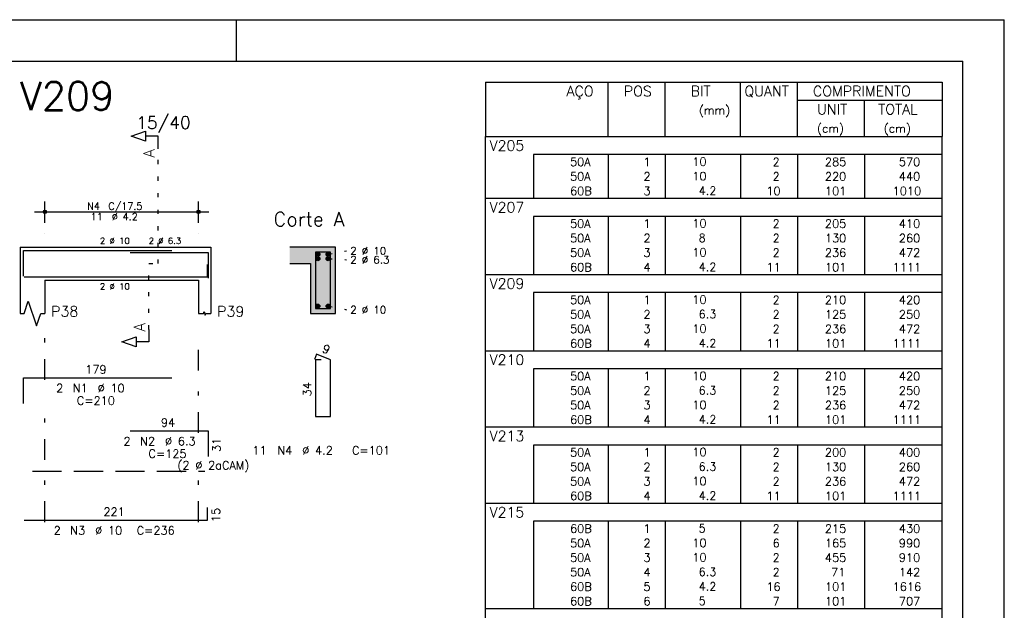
# Model space of a CAD drawing. Extents: x 0 to 119, y 0 to 84.
# Tile 10 of 10: x 95 to 119, y 70 to 84. Entities that reach past the tile are written whole.
import ezdxf

# ---------------------------------------------------------------- set-up
doc = ezdxf.new("R2010")
doc.units = 0
doc.header["$MEASUREMENT"] = 0
for name, pattern in [('ESTILO_TQS_0001', [1, 0.7, -0.3]), ('ESTILO_TQS_0002', [0.4, 0.1, -0.3]), ('ESTILO_TQS_0003', [1.5, 0.5, -0.4, 0.1, -0.5])]:
    doc.linetypes.add(name, pattern=pattern)
for name, color, linetype in [('1', 1, 'CONTINUOUS'), ('2', 2, 'CONTINUOUS'), ('4', 4, 'CONTINUOUS'), ('6', 6, 'CONTINUOUS'), ('7', 7, 'CONTINUOUS'), ('8', 8, 'CONTINUOUS'), ('9', 9, 'CONTINUOUS')]:
    doc.layers.add(name, color=color, linetype=linetype)
doc.styles.get("Standard").update_dxf_attribs({"font": 'ROMANS.SHX'})

msp = doc.modelspace()

# ---------------------------------------------------------------- linework, layer by layer
at = {"layer": '1', "linetype": 'Continuous'}
for p, q in [((0, 84.099998), (118.900002, 84.099998)), ((100.400002, 83.099998), (100.400002, 84.099998)), ((118.900002, 0), (118.900002, 84.099998))]:
    msp.add_line(p, q, dxfattribs=at)
at = {"layer": '1', "linetype": 'ESTILO_TQS_0002'}
for p, q in [((98.505, 78.22), (98.505, 80.99)), ((102.605, 78.445), (103.05, 78.53)), ((102.605, 78.3398), (103.05, 78.314)), ((98.28, 76.635), (98.28, 78.22)), ((98.28, 78.22), (98.505, 78.22)), ((102.605, 77.195), (103.05, 77.11))]:
    msp.add_line(p, q, dxfattribs=at)
at = {"layer": '1', "linetype": 'ESTILO_TQS_0001'}
msp.add_line((95.48, 73.215), (99.63, 73.215), dxfattribs=at)
at = {"layer": '1', "linetype": 'Continuous'}
for centre in [(102.355, 78.445), (102.355, 78.3398), (102.605, 78.445), (102.605, 78.3398), (102.355, 77.195), (102.605, 77.195)]:
    msp.add_circle(centre, 0.05, dxfattribs=at)
at = {"layer": '2', "linetype": 'Continuous'}
for p, q in [((106.4, 82.597507), (106.4, 81.285007)), ((106.4, 82.597507), (117.4, 82.597507)), ((109.35, 81.285007), (109.35, 82.597507)), ((110.73, 81.285007), (110.73, 82.597507)), ((112.54, 81.285007), (112.54, 82.597507)), ((113.92, 81.285007), (113.92, 82.597507)), ((117.4, 82.597507), (117.4, 81.285007)), ((113.92, 82.160007), (117.4, 82.160007)), ((115.53, 81.285007), (115.53, 82.160007)), ((106.4, 81.285007), (117.4, 81.285007)), ((106.4, 80.847507), (106.4, 81.285007)), ((106.4, 81.285007), (117.4, 81.285007)), ((117.4, 80.847507), (117.4, 81.285007)), ((106.4, 80.497507), (106.4, 80.847507)), ((117.4, 80.847507), (107.55, 80.847507)), ((107.55, 80.847507), (107.55, 80.497507)), ((109.35, 80.847507), (109.35, 80.497507)), ((110.73, 80.847507), (110.73, 80.497507)), ((112.54, 80.847507), (112.54, 80.497507)), ((113.92, 80.847507), (113.92, 80.497507)), ((115.53, 80.847507), (115.53, 80.497507)), ((117.4, 80.497507), (117.4, 80.847507)), ((106.4, 80.147507), (106.4, 80.497507)), ((107.55, 80.497507), (107.55, 80.147507)), ((109.35, 80.497507), (109.35, 80.147507)), ((110.73, 80.497507), (110.73, 80.147507)), ((112.54, 80.497507), (112.54, 80.147507)), ((113.92, 80.497507), (113.92, 80.147507)), ((115.53, 80.497507), (115.53, 80.147507)), ((117.4, 80.147507), (117.4, 80.497507)), ((106.4, 79.797507), (106.4, 80.147507)), ((107.55, 80.147507), (107.55, 79.797507)), ((109.35, 80.147507), (109.35, 79.797507)), ((110.73, 80.147507), (110.73, 79.797507)), ((112.54, 80.147507), (112.54, 79.797507)), ((113.92, 80.147507), (113.92, 79.797507)), ((115.53, 80.147507), (115.53, 79.797507)), ((117.4, 79.797507), (117.4, 80.147507)), ((106.4, 79.360007), (106.4, 79.797507)), ((106.4, 79.797507), (117.4, 79.797507)), ((117.4, 79.360007), (117.4, 79.797507)), ((95.78, 79.2), (95.78, 79.72)), ((99.48, 79.2), (99.48, 79.72)), ((95.53, 79.47), (99.73, 79.47)), ((106.4, 79.010007), (106.4, 79.360007)), ((117.4, 79.360007), (107.55, 79.360007)), ((107.55, 79.360007), (107.55, 79.010007)), ((109.35, 79.360007), (109.35, 79.010007)), ((110.73, 79.360007), (110.73, 79.010007)), ((112.54, 79.360007), (112.54, 79.010007)), ((113.92, 79.360007), (113.92, 79.010007)), ((115.53, 79.360007), (115.53, 79.010007)), ((117.4, 79.010007), (117.4, 79.360007)), ((95.78, 78.95), (95.78, 78.95)), ((99.48, 78.95), (99.48, 78.95)), ((106.4, 78.660007), (106.4, 79.010007)), ((107.55, 79.010007), (107.55, 78.660007)), ((109.35, 79.010007), (109.35, 78.660007)), ((110.73, 79.010007), (110.73, 78.660007)), ((112.54, 79.010007), (112.54, 78.660007)), ((113.92, 79.010007), (113.92, 78.660007)), ((115.53, 79.010007), (115.53, 78.660007)), ((117.4, 78.660007), (117.4, 79.010007)), ((95.18, 78.62), (95.18, 77.82)), ((95.18, 78.62), (95.78, 78.62)), ((95.78, 78.62), (99.48, 78.62)), ((99.48, 78.62), (99.78, 78.62)), ((99.78, 78.62), (99.78, 77.82)), ((102.78, 78.62), (101.68, 78.62)), ((102.78, 77.02), (102.78, 78.62)), ((106.4, 78.310007), (106.4, 78.660007)), ((107.55, 78.660007), (107.55, 78.310007)), ((109.35, 78.660007), (109.35, 78.310007)), ((110.73, 78.660007), (110.73, 78.310007)), ((112.54, 78.660007), (112.54, 78.310007)), ((113.92, 78.660007), (113.92, 78.310007)), ((115.53, 78.660007), (115.53, 78.310007)), ((117.4, 78.310007), (117.4, 78.660007)), ((106.4, 77.960007), (106.4, 78.310007)), ((107.55, 78.310007), (107.55, 77.960007)), ((109.35, 78.310007), (109.35, 77.960007)), ((110.73, 78.310007), (110.73, 77.960007)), ((112.54, 78.310007), (112.54, 77.960007)), ((113.92, 78.310007), (113.92, 77.960007)), ((115.53, 78.310007), (115.53, 77.960007)), ((117.4, 77.960007), (117.4, 78.310007)), ((101.68, 78.22), (102.18, 78.22)), ((102.18, 78.22), (102.18, 77.02)), ((106.4, 77.522507), (106.4, 77.960007)), ((106.4, 77.960007), (117.4, 77.960007)), ((117.4, 77.522507), (117.4, 77.960007)), ((95.18, 77.82), (95.18, 77.02)), ((95.78, 77.82), (99.48, 77.82)), ((95.78, 77.82), (95.78, 77.02)), ((99.48, 77.82), (99.48, 77.02)), ((99.78, 77.82), (99.78, 77.02)), ((106.4, 77.172507), (106.4, 77.522507)), ((117.4, 77.522507), (107.55, 77.522507)), ((107.55, 77.522507), (107.55, 77.172507)), ((109.35, 77.522507), (109.35, 77.172507)), ((110.73, 77.522507), (110.73, 77.172507)), ((112.54, 77.522507), (112.54, 77.172507)), ((113.92, 77.522507), (113.92, 77.172507)), ((115.53, 77.522507), (115.53, 77.172507)), ((117.4, 77.172507), (117.4, 77.522507)), ((106.4, 76.822508), (106.4, 77.172507)), ((107.55, 77.172507), (107.55, 76.822508)), ((109.35, 77.172507), (109.35, 76.822508)), ((110.73, 77.172507), (110.73, 76.822508)), ((112.54, 77.172507), (112.54, 76.822508)), ((113.92, 77.172507), (113.92, 76.822508)), ((115.53, 77.172507), (115.53, 76.822508)), ((117.4, 76.822508), (117.4, 77.172507)), ((102.18, 77.02), (102.78, 77.02)), ((106.4, 76.472508), (106.4, 76.822508)), ((107.55, 76.822508), (107.55, 76.472508)), ((109.35, 76.822508), (109.35, 76.472508)), ((110.73, 76.822508), (110.73, 76.472508)), ((112.54, 76.822508), (112.54, 76.472508)), ((113.92, 76.822508), (113.92, 76.472508)), ((115.53, 76.822508), (115.53, 76.472508)), ((117.4, 76.472508), (117.4, 76.822508)), ((106.4, 76.122508), (106.4, 76.472508)), ((107.55, 76.472508), (107.55, 76.122508)), ((109.35, 76.472508), (109.35, 76.122508)), ((110.73, 76.472508), (110.73, 76.122508)), ((112.54, 76.472508), (112.54, 76.122508)), ((113.92, 76.472508), (113.92, 76.122508)), ((115.53, 76.472508), (115.53, 76.122508)), ((117.4, 76.122508), (117.4, 76.472508)), ((106.4, 75.685008), (106.4, 76.122508)), ((106.4, 76.122508), (117.4, 76.122508)), ((117.4, 75.685008), (117.4, 76.122508)), ((106.4, 75.335008), (106.4, 75.685008)), ((117.4, 75.685008), (107.55, 75.685008)), ((107.55, 75.685008), (107.55, 75.335008)), ((109.35, 75.685008), (109.35, 75.335008)), ((110.73, 75.685008), (110.73, 75.335008)), ((112.54, 75.685008), (112.54, 75.335008)), ((113.92, 75.685008), (113.92, 75.335008)), ((115.53, 75.685008), (115.53, 75.335008)), ((117.4, 75.335008), (117.4, 75.685008)), ((106.4, 74.985008), (106.4, 75.335008)), ((107.55, 75.335008), (107.55, 74.985008)), ((109.35, 75.335008), (109.35, 74.985008)), ((110.73, 75.335008), (110.73, 74.985008)), ((112.54, 75.335008), (112.54, 74.985008)), ((113.92, 75.335008), (113.92, 74.985008)), ((115.53, 75.335008), (115.53, 74.985008)), ((117.4, 74.985008), (117.4, 75.335008)), ((106.4, 74.635008), (106.4, 74.985008)), ((107.55, 74.985008), (107.55, 74.635008)), ((109.35, 74.985008), (109.35, 74.635008)), ((110.73, 74.985008), (110.73, 74.635008)), ((112.54, 74.985008), (112.54, 74.635008)), ((113.92, 74.985008), (113.92, 74.635008)), ((115.53, 74.985008), (115.53, 74.635008)), ((117.4, 74.635008), (117.4, 74.985008)), ((106.4, 74.285008), (106.4, 74.635008)), ((107.55, 74.635008), (107.55, 74.285008)), ((109.35, 74.635008), (109.35, 74.285008)), ((110.73, 74.635008), (110.73, 74.285008)), ((112.54, 74.635008), (112.54, 74.285008)), ((113.92, 74.635008), (113.92, 74.285008)), ((115.53, 74.635008), (115.53, 74.285008)), ((117.4, 74.285008), (117.4, 74.635008)), ((106.4, 73.847508), (106.4, 74.285008)), ((106.4, 74.285008), (117.4, 74.285008)), ((117.4, 73.847508), (117.4, 74.285008)), ((106.4, 73.497508), (106.4, 73.847508)), ((117.4, 73.847508), (107.55, 73.847508)), ((107.55, 73.847508), (107.55, 73.497508)), ((109.35, 73.847508), (109.35, 73.497508)), ((110.73, 73.847508), (110.73, 73.497508)), ((112.54, 73.847508), (112.54, 73.497508)), ((113.92, 73.847508), (113.92, 73.497508)), ((115.53, 73.847508), (115.53, 73.497508)), ((117.4, 73.497508), (117.4, 73.847508)), ((106.4, 73.147508), (106.4, 73.497508)), ((107.55, 73.497508), (107.55, 73.147508)), ((109.35, 73.497508), (109.35, 73.147508)), ((110.73, 73.497508), (110.73, 73.147508)), ((112.54, 73.497508), (112.54, 73.147508)), ((113.92, 73.497508), (113.92, 73.147508)), ((115.53, 73.497508), (115.53, 73.147508)), ((117.4, 73.147508), (117.4, 73.497508)), ((106.4, 72.797508), (106.4, 73.147508)), ((107.55, 73.147508), (107.55, 72.797508)), ((109.35, 73.147508), (109.35, 72.797508)), ((110.73, 73.147508), (110.73, 72.797508)), ((112.54, 73.147508), (112.54, 72.797508)), ((113.92, 73.147508), (113.92, 72.797508)), ((115.53, 73.147508), (115.53, 72.797508)), ((117.4, 72.797508), (117.4, 73.147508)), ((106.4, 72.447508), (106.4, 72.797508)), ((107.55, 72.797508), (107.55, 72.447508)), ((109.35, 72.797508), (109.35, 72.447508)), ((110.73, 72.797508), (110.73, 72.447508)), ((112.54, 72.797508), (112.54, 72.447508)), ((113.92, 72.797508), (113.92, 72.447508)), ((115.53, 72.797508), (115.53, 72.447508)), ((117.4, 72.447508), (117.4, 72.797508)), ((106.4, 72.010008), (106.4, 72.447508)), ((106.4, 72.447508), (117.4, 72.447508)), ((117.4, 72.010008), (117.4, 72.447508)), ((106.4, 71.660009), (106.4, 72.010008)), ((117.4, 72.010008), (107.55, 72.010008)), ((107.55, 72.010008), (107.55, 71.660009)), ((109.35, 72.010008), (109.35, 71.660009)), ((110.73, 72.010008), (110.73, 71.660009)), ((112.54, 72.010008), (112.54, 71.660009)), ((113.92, 72.010008), (113.92, 71.660009)), ((115.53, 72.010008), (115.53, 71.660009)), ((117.4, 71.660009), (117.4, 72.010008)), ((106.4, 71.310009), (106.4, 71.660009)), ((107.55, 71.660009), (107.55, 71.310009)), ((109.35, 71.660009), (109.35, 71.310009)), ((110.73, 71.660009), (110.73, 71.310009)), ((112.54, 71.660009), (112.54, 71.310009)), ((113.92, 71.660009), (113.92, 71.310009)), ((115.53, 71.660009), (115.53, 71.310009)), ((117.4, 71.310009), (117.4, 71.660009)), ((106.4, 70.960009), (106.4, 71.310009)), ((107.55, 71.310009), (107.55, 70.960009)), ((109.35, 71.310009), (109.35, 70.960009)), ((110.73, 71.310009), (110.73, 70.960009)), ((112.54, 71.310009), (112.54, 70.960009)), ((113.92, 71.310009), (113.92, 70.960009)), ((115.53, 71.310009), (115.53, 70.960009)), ((117.4, 70.960009), (117.4, 71.310009)), ((106.4, 70.610009), (106.4, 70.960009)), ((107.55, 70.960009), (107.55, 70.610009)), ((109.35, 70.960009), (109.35, 70.610009)), ((110.73, 70.960009), (110.73, 70.610009)), ((112.54, 70.960009), (112.54, 70.610009)), ((113.92, 70.960009), (113.92, 70.610009)), ((115.53, 70.960009), (115.53, 70.610009)), ((117.4, 70.610009), (117.4, 70.960009)), ((106.4, 70.260009), (106.4, 70.610009)), ((107.55, 70.610009), (107.55, 70.260009)), ((109.35, 70.610009), (109.35, 70.260009)), ((110.73, 70.610009), (110.73, 70.260009)), ((112.54, 70.610009), (112.54, 70.260009)), ((113.92, 70.610009), (113.92, 70.260009)), ((115.53, 70.610009), (115.53, 70.260009)), ((117.4, 70.260009), (117.4, 70.610009)), ((106.4, 69.910009), (106.4, 70.260009)), ((107.55, 70.260009), (107.55, 69.910009)), ((109.35, 70.260009), (109.35, 69.910009)), ((110.73, 70.260009), (110.73, 69.910009)), ((112.54, 70.260009), (112.54, 69.910009)), ((113.92, 70.260009), (113.92, 69.910009)), ((115.53, 70.260009), (115.53, 69.910009)), ((117.4, 69.910009), (117.4, 70.260009)), ((106.4, 69.472509), (106.4, 69.910009)), ((106.4, 69.910009), (117.4, 69.910009)), ((117.4, 69.472509), (117.4, 69.910009))]:
    msp.add_line(p, q, dxfattribs=at)
at = {"layer": '2', "linetype": 'ESTILO_TQS_0003'}
for p, q in [((95.78, 75.422), (95.78, 76.52)), ((99.48, 74.142), (99.48, 76.52)), ((95.78, 71.992), (95.78, 74.618)), ((99.48, 71.992), (99.48, 73.338))]:
    msp.add_line(p, q, dxfattribs=at)
at = {"layer": '2', "linetype": 'Continuous'}
for points in [[(98.505, 80.99), (98.505, 81.29), (98.205, 81.29), (98.205, 81.17), (97.855, 81.29), (98.205, 81.41), (98.205, 81.29)], [(95.18, 77.02), (95.28, 77.02), (95.38, 77.32), (95.58, 76.72), (95.68, 77.02), (95.78, 77.02)], [(99.48, 77.02), (99.6, 77.02), (99.615, 77.065), (99.645, 76.975), (99.66, 77.02), (99.78, 77.02)], [(98.28, 76.635), (98.28, 76.335), (97.98, 76.335), (97.98, 76.215), (97.63, 76.335), (97.98, 76.455), (97.98, 76.335)]]:
    msp.add_lwpolyline(points, dxfattribs=at)
for centre, radius in [((95.78, 79.47), 0.041625), ((95.78, 79.47), 0.02075), ((99.48, 79.47), 0.041625), ((99.48, 79.47), 0.02075)]:
    msp.add_circle(centre, radius, dxfattribs=at)
at = {"layer": '4', "linetype": 'Continuous'}
for p, q in [((95.26, 77.92), (95.26, 78.54)), ((95.26, 78.54), (98.84, 78.54)), ((97.835, 78.49), (99.715, 78.49)), ((99.715, 78.49), (99.715, 77.87)), ((99.7, 77.9), (99.7, 78.2)), ((95.28, 77.9), (99.7, 77.9))]:
    msp.add_line(p, q, dxfattribs=at)
msp.add_lwpolyline([(102.3, 78.5), (102.3, 77.14), (102.66, 77.14), (102.66, 78.5), (102.3, 78.5)], dxfattribs=at)
at = {"layer": '6', "linetype": 'Continuous'}
for p, q in [((102.328338, 76.04), (102.273893, 75.91102)), ((102.66, 75.9), (102.328338, 76.04)), ((102.44, 75.9), (102.3, 75.9)), ((102.3, 75.9), (102.3, 74.54)), ((102.66, 74.54), (102.66, 75.9)), ((95.26, 74.85), (95.26, 75.47)), ((95.26, 75.47), (98.84, 75.47)), ((102.3, 74.54), (102.66, 74.54)), ((97.835, 74.19), (99.715, 74.19)), ((99.715, 74.19), (99.715, 73.57)), ((99.7, 72.04), (99.7, 72.34)), ((95.28, 72.04), (99.7, 72.04))]:
    msp.add_line(p, q, dxfattribs=at)
at = {"layer": '8', "linetype": 'Continuous'}
for p in [(2.5, 83.099998), (117.900002, 1)]:
    msp.add_line(p, (117.900002, 83.099998), dxfattribs=at)
at = {"layer": '9', "linetype": 'Continuous'}
for points in [[(102.18, 78.22), (102.78, 78.62), (101.68, 78.62)], [(102.18, 78.22), (101.68, 78.62), (101.68, 78.22)], [(102.18, 78.22), (102.78, 77.02), (102.78, 78.62)], [(102.405, 78.445), (102.33, 78.488301), (102.308015, 78.462101)], [(102.405, 78.445), (102.308015, 78.462101), (102.308015, 78.427899)], [(102.405, 78.445), (102.308015, 78.427899), (102.33, 78.401699)], [(102.405, 78.3398), (102.33, 78.383101), (102.308015, 78.356901)], [(102.405, 78.3398), (102.308015, 78.356901), (102.308015, 78.322699)], [(102.405, 78.3398), (102.308015, 78.322699), (102.33, 78.296499)], [(102.405, 78.445), (102.363682, 78.49424), (102.33, 78.488301)], [(102.405, 78.445), (102.33, 78.401699), (102.363682, 78.39576)], [(102.405, 78.3398), (102.363682, 78.38904), (102.33, 78.383101)], [(102.405, 78.3398), (102.33, 78.296499), (102.363682, 78.29056)], [(102.405, 78.445), (102.393302, 78.477139), (102.363682, 78.49424)], [(102.405, 78.445), (102.363682, 78.39576), (102.393302, 78.412861)], [(102.405, 78.3398), (102.393302, 78.371939), (102.363682, 78.38904)], [(102.405, 78.3398), (102.363682, 78.29056), (102.393302, 78.307661)], [(102.405, 78.445), (102.393302, 78.412861), (102.405, 78.445)], [(102.405, 78.3398), (102.393302, 78.307661), (102.405, 78.3398)], [(102.655, 78.445), (102.58, 78.488301), (102.558015, 78.462101)], [(102.655, 78.445), (102.558015, 78.462101), (102.558015, 78.427899)], [(102.655, 78.445), (102.558015, 78.427899), (102.58, 78.401699)], [(102.655, 78.3398), (102.58, 78.383101), (102.558015, 78.356901)], [(102.655, 78.3398), (102.558015, 78.356901), (102.558015, 78.322699)], [(102.655, 78.3398), (102.558015, 78.322699), (102.58, 78.296499)], [(102.655, 78.445), (102.613682, 78.49424), (102.58, 78.488301)], [(102.655, 78.445), (102.58, 78.401699), (102.613682, 78.39576)], [(102.655, 78.3398), (102.613682, 78.38904), (102.58, 78.383101)], [(102.655, 78.3398), (102.58, 78.296499), (102.613682, 78.29056)], [(102.655, 78.445), (102.643302, 78.477139), (102.613682, 78.49424)], [(102.655, 78.445), (102.613682, 78.39576), (102.643302, 78.412861)], [(102.655, 78.3398), (102.643302, 78.371939), (102.613682, 78.38904)], [(102.655, 78.3398), (102.613682, 78.29056), (102.643302, 78.307661)], [(102.655, 78.445), (102.643302, 78.412861), (102.655, 78.445)], [(102.655, 78.3398), (102.643302, 78.307661), (102.655, 78.3398)], [(102.18, 78.22), (102.18, 77.02), (102.78, 77.02)], [(102.405, 77.195), (102.33, 77.238301), (102.308015, 77.212101)], [(102.405, 77.195), (102.308015, 77.212101), (102.308015, 77.177899)], [(102.405, 77.195), (102.308015, 77.177899), (102.33, 77.151699)], [(102.405, 77.195), (102.363682, 77.24424), (102.33, 77.238301)], [(102.405, 77.195), (102.33, 77.151699), (102.363682, 77.14576)], [(102.405, 77.195), (102.393302, 77.227139), (102.363682, 77.24424)], [(102.405, 77.195), (102.363682, 77.14576), (102.393302, 77.162861)], [(102.405, 77.195), (102.393302, 77.162861), (102.405, 77.195)], [(102.655, 77.195), (102.58, 77.238301), (102.558015, 77.212101)], [(102.655, 77.195), (102.558015, 77.212101), (102.558015, 77.177899)], [(102.655, 77.195), (102.558015, 77.177899), (102.58, 77.151699)], [(102.655, 77.195), (102.613682, 77.24424), (102.58, 77.238301)], [(102.655, 77.195), (102.58, 77.151699), (102.613682, 77.14576)], [(102.655, 77.195), (102.643302, 77.227139), (102.613682, 77.24424)], [(102.655, 77.195), (102.613682, 77.14576), (102.643302, 77.162861)], [(102.655, 77.195), (102.643302, 77.162861), (102.655, 77.195)]]:
    msp.add_solid(points, dxfattribs=at)

# ---------------------------------------------------------------- texts
at = {"layer": '2', "linetype": 'Continuous'}
for s, height, p in [('AÇO', 0.25, (108.34958, 82.253757)), ('POS', 0.25, (109.73, 82.253757)), ('BIT', 0.25, (111.34, 82.253757)), ('QUANT', 0.25, (112.636489, 82.253757)), ('COMPRIMENTO', 0.25, (114.289469, 82.253757)), ('(mm)', 0.2, (111.54, 81.816257)), ('UNIT', 0.25, (114.386854, 81.816257)), ('TOTAL', 0.25, (115.859307, 81.816257)), ('15/40', 0.3, (97.98, 81.47)), ('(cm)', 0.2, (114.386854, 81.378757)), ('(cm)', 0.2, (115.996854, 81.378757)), ('V205', 0.25, (106.495798, 80.941257)), ('     50A', 0.2, (107.689661, 80.572507)), ('  1', 0.2, (109.93, 80.572507)), ('   10  ', 0.2, (110.936543, 80.57855)), ('    2', 0.2, (112.72, 80.572507)), ('   285', 0.2, (114.13, 80.572507)), ('    570', 0.2, (115.763622, 80.572507)), ('     50A', 0.2, (107.689661, 80.222507)), ('  2', 0.2, (109.93, 80.222507)), ('   10  ', 0.2, (110.936543, 80.228551)), ('    2', 0.2, (112.72, 80.222507)), ('   220', 0.2, (114.13, 80.222507)), ('    440', 0.2, (115.763622, 80.222507)), ('     60B', 0.2, (107.689661, 79.872507)), ('  3', 0.2, (109.93, 79.872507)), ('    4.2', 0.2, (110.936543, 79.878551)), ('   10', 0.2, (112.72, 79.872507)), ('   101', 0.2, (114.13, 79.872507)), ('   1010', 0.2, (115.763622, 79.872507)), ('N4', 0.17, (96.797, 79.521)), ('C/17.5', 0.17, (97.307, 79.521)), ('V207', 0.25, (106.495798, 79.453757)), ('11', 0.17, (96.882, 79.266)), ('%%c 4.2', 0.17, (97.392, 79.266)), ('Corte A', 0.34, (101.29, 79.12)), ('     50A', 0.2, (107.689661, 79.085007)), ('  1', 0.2, (109.93, 79.085007)), ('   10  ', 0.2, (110.936543, 79.091051)), ('    2', 0.2, (112.72, 79.085007)), ('   205', 0.2, (114.13, 79.085007)), ('    410', 0.2, (115.763622, 79.085007)), ('2 %%c 10', 0.15, (97.105, 78.695)), ('2 %%c 6.3', 0.15, (98.28, 78.695)), ('     50A', 0.2, (107.689661, 78.735007)), ('  2', 0.2, (109.93, 78.735007)), ('    8  ', 0.2, (110.936543, 78.741051)), ('    2', 0.2, (112.72, 78.735007)), ('   130', 0.2, (114.13, 78.735007)), ('    260', 0.2, (115.763622, 78.735007)), ('2 %%c 10', 0.18, (103.14, 78.44)), ('     50A', 0.2, (107.689661, 78.385007)), ('  3', 0.2, (109.93, 78.385007)), ('   10  ', 0.2, (110.936543, 78.391051)), ('    2', 0.2, (112.72, 78.385007)), ('   236', 0.2, (114.13, 78.385007)), ('    472', 0.2, (115.763622, 78.385007)), ('2 %%c 6.3', 0.18, (103.14, 78.224)), ('     60B', 0.2, (107.689661, 78.035007)), ('  4', 0.2, (109.93, 78.035007)), ('    4.2', 0.2, (110.936543, 78.041051)), ('   11', 0.2, (112.72, 78.035007)), ('   101', 0.2, (114.13, 78.035007)), ('   1111', 0.2, (115.763622, 78.035007)), ('V209', 0.25, (106.495798, 77.616257)), ('2 %%c 10', 0.15, (97.105, 77.595)), ('     50A', 0.2, (107.689661, 77.247507)), ('  1', 0.2, (109.93, 77.247507)), ('   10  ', 0.2, (110.936543, 77.253551)), ('    2', 0.2, (112.72, 77.247507)), ('   210', 0.2, (114.13, 77.247507)), ('    420', 0.2, (115.763622, 77.247507)), ('P38', 0.25, (95.93, 76.945)), ('P39', 0.25, (99.93, 76.945)), ('2 %%c 10', 0.18, (103.14, 77.02)), ('     50A', 0.2, (107.689661, 76.897507)), ('  2', 0.2, (109.93, 76.897507)), ('    6.3', 0.2, (110.936543, 76.903551)), ('    2', 0.2, (112.72, 76.897507)), ('   125', 0.2, (114.13, 76.897507)), ('    250', 0.2, (115.763622, 76.897507)), ('     50A', 0.2, (107.689661, 76.547507)), ('  3', 0.2, (109.93, 76.547507)), ('   10  ', 0.2, (110.936543, 76.553551)), ('    2', 0.2, (112.72, 76.547507)), ('   236', 0.2, (114.13, 76.547507)), ('    472', 0.2, (115.763622, 76.547507)), ('    4.2', 0.2, (110.936543, 76.203551)), ('     60B', 0.2, (107.689661, 76.197508)), ('  4', 0.2, (109.93, 76.197508)), ('   11', 0.2, (112.72, 76.197508)), ('   101', 0.2, (114.13, 76.197508)), ('   1111', 0.2, (115.763622, 76.197508)), ('V210', 0.25, (106.495798, 75.778758)), ('179', 0.2, (96.75, 75.57)), ('     50A', 0.2, (107.689661, 75.410008)), ('  1', 0.2, (109.93, 75.410008)), ('   10  ', 0.2, (110.936543, 75.416052)), ('    2', 0.2, (112.72, 75.410008)), ('   210', 0.2, (114.13, 75.410008)), ('    420', 0.2, (115.763622, 75.410008)), ('2', 0.2, (96.05, 75.12)), ('N1', 0.2, (96.45, 75.12)), ('%%c 10', 0.2, (97.05, 75.12)), ('     50A', 0.2, (107.689661, 75.060008)), ('  2', 0.2, (109.93, 75.060008)), ('    6.3', 0.2, (110.936543, 75.066052)), ('    2', 0.2, (112.72, 75.060008)), ('   125', 0.2, (114.13, 75.060008)), ('    250', 0.2, (115.763622, 75.060008)), ('C=210', 0.2, (96.55, 74.82)), ('     50A', 0.2, (107.689661, 74.710008)), ('  3', 0.2, (109.93, 74.710008)), ('   10  ', 0.2, (110.936543, 74.716052)), ('    2', 0.2, (112.72, 74.710008)), ('   236', 0.2, (114.13, 74.710008)), ('    472', 0.2, (115.763622, 74.710008)), ('     60B', 0.2, (107.689661, 74.360008)), ('  4', 0.2, (109.93, 74.360008)), ('    4.2', 0.2, (110.936543, 74.366052)), ('   11', 0.2, (112.72, 74.360008)), ('   101', 0.2, (114.13, 74.360008)), ('   1111', 0.2, (115.763622, 74.360008)), ('94', 0.2, (98.575, 74.29)), ('2', 0.2, (97.675, 73.84)), ('N2', 0.2, (98.075, 73.84)), ('%%c 6.3', 0.2, (98.675, 73.84)), ('V213', 0.25, (106.495798, 73.941258)), ('11', 0.2, (100.78, 73.62)), ('N4', 0.2, (101.38, 73.62)), ('%%c 4.2', 0.2, (101.98, 73.62)), ('C=101', 0.2, (103.18, 73.62)), ('C=125', 0.2, (98.275, 73.54)), ('     50A', 0.2, (107.689661, 73.572508)), ('  1', 0.2, (109.93, 73.572508)), ('   10  ', 0.2, (110.936543, 73.578552)), ('    2', 0.2, (112.72, 73.572508)), ('   200', 0.2, (114.13, 73.572508)), ('    400', 0.2, (115.763622, 73.572508)), ('(2 %%c 2aCAM)', 0.2, (98.975, 73.26)), ('     50A', 0.2, (107.689661, 73.222508)), ('  2', 0.2, (109.93, 73.222508)), ('    6.3', 0.2, (110.936543, 73.228552)), ('    2', 0.2, (112.72, 73.222508)), ('   130', 0.2, (114.13, 73.222508)), ('    260', 0.2, (115.763622, 73.222508)), ('     50A', 0.2, (107.689661, 72.872508)), ('  3', 0.2, (109.93, 72.872508)), ('   10  ', 0.2, (110.936543, 72.878552)), ('    2', 0.2, (112.72, 72.872508)), ('   236', 0.2, (114.13, 72.872508)), ('    472', 0.2, (115.763622, 72.872508)), ('     60B', 0.2, (107.689661, 72.522508)), ('  4', 0.2, (109.93, 72.522508)), ('    4.2', 0.2, (110.936543, 72.528552)), ('   11', 0.2, (112.72, 72.522508)), ('   101', 0.2, (114.13, 72.522508)), ('   1111', 0.2, (115.763622, 72.522508)), ('221', 0.2, (97.19, 72.14)), ('V215', 0.25, (106.495798, 72.103758)), ('%%c 10', 0.2, (96.99, 71.69)), ('     60B', 0.2, (107.689661, 71.735008)), ('  1', 0.2, (109.93, 71.735008)), ('    5  ', 0.2, (110.936543, 71.741052)), ('    2', 0.2, (112.72, 71.735008)), ('   215', 0.2, (114.13, 71.735008)), ('    430', 0.2, (115.763622, 71.735008)), ('2', 0.2, (95.99, 71.69)), ('N3', 0.2, (96.39, 71.69)), ('C=236', 0.2, (97.99, 71.69)), ('     50A', 0.2, (107.689661, 71.385008)), ('  2', 0.2, (109.93, 71.385008)), ('   10  ', 0.2, (110.936543, 71.391052)), ('    6', 0.2, (112.72, 71.385008)), ('   165', 0.2, (114.13, 71.385008)), ('    990', 0.2, (115.763622, 71.385008)), ('     50A', 0.2, (107.689661, 71.035009)), ('  3', 0.2, (109.93, 71.035009)), ('   10  ', 0.2, (110.936543, 71.041052)), ('    2', 0.2, (112.72, 71.035009)), ('   455', 0.2, (114.13, 71.035009)), ('    910', 0.2, (115.763622, 71.035009)), ('     50A', 0.2, (107.689661, 70.685009)), ('  4', 0.2, (109.93, 70.685009)), ('    6.3', 0.2, (110.936543, 70.691053)), ('    2', 0.2, (112.72, 70.685009)), ('    71', 0.2, (114.13, 70.685009)), ('    142', 0.2, (115.763622, 70.685009)), ('     60B', 0.2, (107.689661, 70.335009)), ('  5', 0.2, (109.93, 70.335009)), ('    4.2', 0.2, (110.936543, 70.341053)), ('   16', 0.2, (112.72, 70.335009)), ('   101', 0.2, (114.13, 70.335009)), ('   1616', 0.2, (115.763622, 70.335009)), ('     60B', 0.2, (107.689661, 69.985009)), ('  6', 0.2, (109.93, 69.985009)), ('    5  ', 0.2, (110.936543, 69.991053)), ('    7', 0.2, (112.72, 69.985009)), ('   101', 0.2, (114.13, 69.985009)), ('    707', 0.2, (115.763622, 69.985009))]:
    msp.add_text(s, height=height, dxfattribs=at).set_placement(p)
for s, height, rotation, p in [('A', 0.272, 90, (98.4234, 80.7724)), ('A', 0.272, 90, (98.1984, 76.5806)), ('9', 0.2, 337.11462, (102.440929, 76.101017)), ('34', 0.2, 90, (102.2, 75.02)), ('31', 0.2, 90, (100.015, 73.68)), ('15', 0.2, 90, (100, 71.99))]:
    msp.add_text(s, height=height, rotation=rotation, dxfattribs=at).set_placement(p)
at = {"layer": '7', "linetype": 'Continuous'}
msp.add_text('V209', height=0.68, dxfattribs=at).set_placement((95.18, 81.92))

doc.saveas('drawing.dxf')
